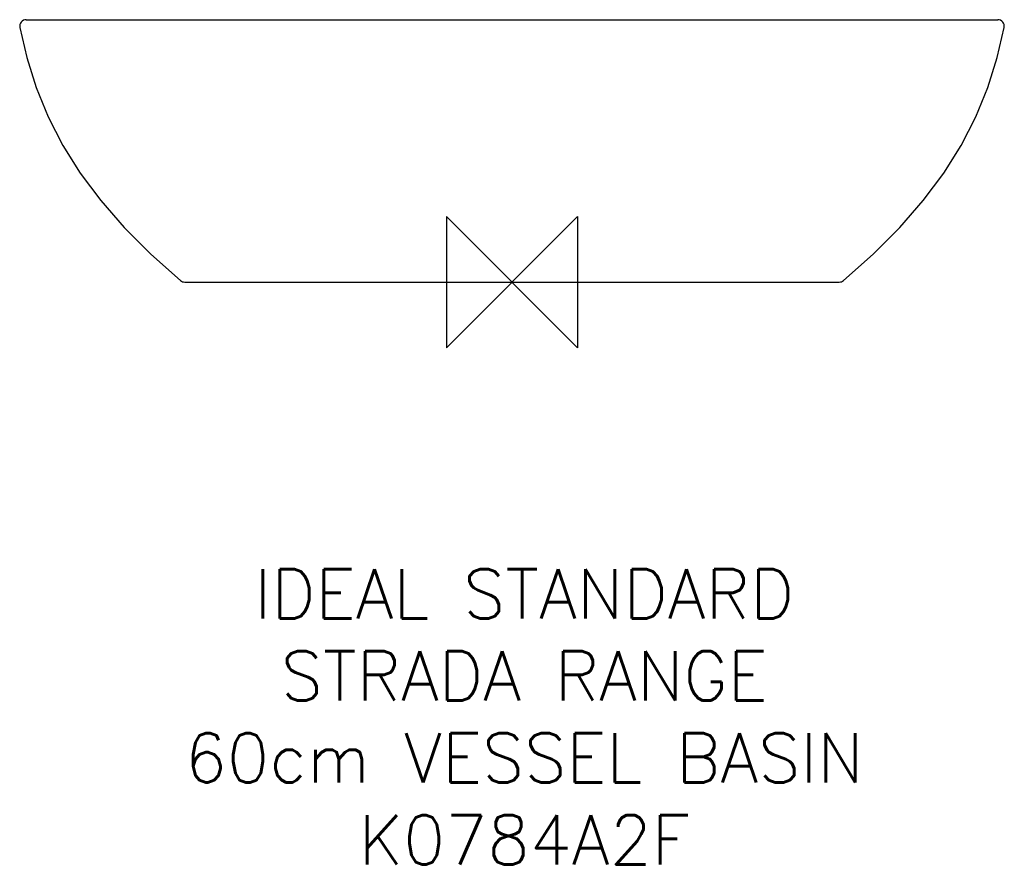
# Model space of a CAD drawing. Header units: millimetres. Extents: x -300 to 300, y -356 to 160.
import ezdxf

# ---------------------------------------------------------------- set-up
doc = ezdxf.new("R2010")
doc.units = ezdxf.units.MM
doc.header["$LTSCALE"] = 32.67
for name, color, linetype in [('DETAIL', 2, 'CONTINUOUS'), ('ORIGIN', 6, 'CONTINUOUS'), ('Text', 7, 'CONTINUOUS')]:
    doc.layers.add(name, color=color, linetype=linetype)
doc.styles.add('Fastrack', font='simplex.shx')

# ---------------------------------------------------------------- blocks, each defined once
blk = doc.blocks.new('ORIGIN')
at = {"layer": 'ORIGIN'}
blk.add_lwpolyline([(-20, 20), (-20, -20), (20, 20), (20, -20)], close=True, dxfattribs=at)

msp = doc.modelspace()

# ---------------------------------------------------------------- linework, layer by layer
at = {"layer": 'DETAIL'}
for p, q in [((-296.19, 160), (296.19, 160)), ((-199.54, 0), (199.54, 0))]:
    msp.add_line(p, q, dxfattribs=at)
for points in [[(-300.11, 155.23), (-295.84, 136.91), (-290.06, 118.58), (-282.82, 100.76), (-273.95, 83.38), (-263.3, 66.41), (-250.79, 49.77), (-236.43, 33.34), (-220.15, 17.01), (-202.12, 0.94)], [(202.12, 0.94), (220.15, 17.01), (236.43, 33.34), (250.79, 49.77), (263.3, 66.41), (273.95, 83.38), (282.82, 100.76), (290.06, 118.58), (295.84, 136.91), (300.11, 155.23)]]:
    msp.add_lwpolyline(points, dxfattribs=at)
for centre, start, end in [((-296.19, 156), 90, 191.0522), ((296.19, 156), 348.9478, 90), ((-199.54, 4), 229.82457, 270), ((199.54, 4), 270, 310.17543)]:
    msp.add_arc(centre, 4, start, end, dxfattribs=at)

# ---------------------------------------------------------------- block references
at = {"layer": 'ORIGIN', "xscale": -2, "yscale": 2, "zscale": 2}
msp.add_blockref('ORIGIN', (0, 0), dxfattribs=at)

# ---------------------------------------------------------------- texts
at = {"layer": 'Text', "insert": (7.49, -175.11), "char_height": 30, "width": 2237.2895, "attachment_point": 2, "style": 'Fastrack'}
msp.add_mtext('IDEAL STANDARD\\PSTRADA RANGE\\P60cm VESSEL BASIN\\PK0784A2F', dxfattribs=at)

doc.saveas('drawing.dxf')
